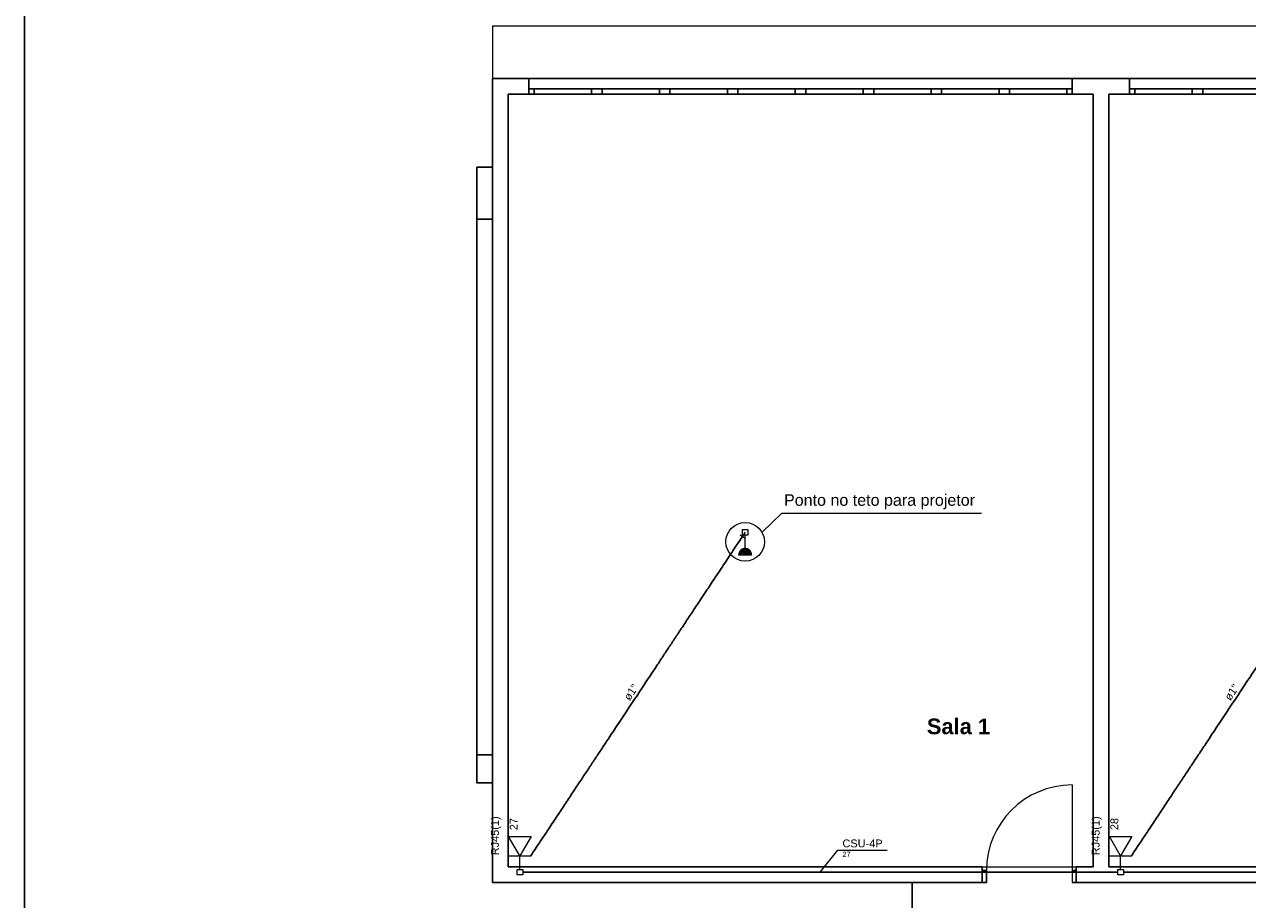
# Model space of a CAD drawing. Header units: millimetres. Extents: x 55082 to 85113, y -5867 to -946.
# Tile 66 of 77: x 79343 to 80513, y -3559 to -2722. Entities that reach past the tile are written whole.
import ezdxf

# ---------------------------------------------------------------- set-up
doc = ezdxf.new("R2010")
doc.units = ezdxf.units.MM
doc.header["$MEASUREMENT"] = 0
for name, color, linetype, lineweight in [('CE-Condutos', 5, 'Continuous', 30), ('CE-Conexões', 9, 'Continuous', 5), ('CE-Textos conduto', 7, 'Continuous', 5), ('CE-Textos fios', 7, 'Continuous', 5), ('FINA', 8, 'Continuous', 5), ('Nível 1', 7, 'Continuous', 5), ('P-SIMBOL', 5, 'Continuous', 20), ('Textos', 7, 'Continuous', 5)]:
    doc.layers.add(name, color=color, linetype=linetype, lineweight=lineweight)
doc.layers.add('M-6', color=6, linetype='Continuous')
doc.styles.add('Arial', font='arial.ttf')
doc.styles.add('ArialN', font='arialbd.ttf')

msp = doc.modelspace()

# ---------------------------------------------------------------- hatches: boundary and pattern name
at = {"layer": 'P-SIMBOL', "linetype": 'Continuous'}
for points in [[(80032.6, -3223.3), (80032.6, -3223.3), (80032.6, -3229.6), (80032.6, -3229.6), (80026.3, -3229.6), (80026.4, -3228.5), (80026.8, -3227.3), (80027.2, -3226.4), (80027.7, -3225.7), (80028.3, -3225.2), (80029.1, -3224.4), (80030.1, -3223.9), (80031.1, -3223.6)], [(80032.6, -3223.3), (80032.6, -3223.3), (80032.6, -3229.6), (80032.6, -3229.6), (80038.8, -3229.6), (80038.7, -3228.5), (80038.4, -3227.3), (80037.9, -3226.4), (80037.4, -3225.7), (80036.8, -3225.2), (80036, -3224.4), (80035, -3223.9), (80034, -3223.6)]]:
    msp.add_hatch(color=256, dxfattribs=at).paths.add_polyline_path(points)

# ---------------------------------------------------------------- linework, layer by layer
for p, q in [((82956.9, -2773.2), (79790.6, -2773.2)), ((79825.6, -2788.2), (79825.6, -2773.2)), ((79825.6, -2788.2), (79825.6, -2773.2)), ((80345.6, -2788.2), (80345.6, -2773.2)), ((80345.6, -2788.2), (80345.6, -2773.2)), ((80400.6, -2788.2), (80400.6, -2773.2)), ((80400.6, -2788.2), (80400.6, -2773.2)), ((79825.6, -2783.2), (80345.6, -2783.2)), ((79830.6, -2783.2), (79830.6, -2788.2)), ((79885.6, -2788.2), (79885.6, -2783.2)), ((79895.6, -2783.2), (79895.6, -2788.2)), ((79950.6, -2788.2), (79950.6, -2783.2)), ((79960.6, -2783.2), (79960.6, -2788.2)), ((80015.6, -2788.2), (80015.6, -2783.2)), ((80025.6, -2783.2), (80025.6, -2788.2)), ((80080.6, -2788.2), (80080.6, -2783.2)), ((80090.6, -2783.2), (80090.6, -2788.2)), ((80145.6, -2788.2), (80145.6, -2783.2)), ((80155.6, -2783.2), (80155.6, -2788.2)), ((80210.6, -2788.2), (80210.6, -2783.2)), ((80220.6, -2783.2), (80220.6, -2788.2)), ((80275.6, -2788.2), (80275.6, -2783.2)), ((80285.6, -2783.2), (80285.6, -2788.2)), ((80340.6, -2788.2), (80340.6, -2783.2)), ((80400.6, -2783.2), (80920.6, -2783.2)), ((80405.6, -2783.2), (80405.6, -2788.2)), ((80460.6, -2788.2), (80460.6, -2783.2)), ((80470.6, -2783.2), (80470.6, -2788.2)), ((79790.6, -2858.2), (79775.6, -2858.2)), ((79775.6, -2858.2), (79775.6, -3447.5)), ((79790.6, -3447.5), (79790.6, -2858.2)), ((79790.6, -2908.1), (79775.6, -2908.1)), ((79775.6, -3421), (79790.6, -3421)), ((79775.6, -3447.5), (79790.6, -3447.5)), ((80259.5, -3528.2), (80255.8, -3528.2)), ((80259.5, -3543.2), (80259.5, -3528.2)), ((80259.5, -3543.2), (80259.5, -3528.2)), ((80263.5, -3531.7), (80259.5, -3531.7)), ((80263.5, -3543.2), (80263.5, -3531.7)), ((80349.5, -3531.7), (80345.5, -3531.7)), ((80349.5, -3528.2), (80353.2, -3528.2)), ((80349.5, -3543.2), (80349.5, -3528.2)), ((80349.5, -3543.2), (80349.5, -3528.2)), ((80835.4, -3528.2), (80380.6, -3528.2)), ((80345.5, -3543.2), (80831.4, -3543.2)), ((80349.5, -3543.2), (80353.2, -3543.2))]:
    msp.add_line(p, q)
for points in [[(79790.6, -2773.2), (79790.6, -3543.2)], [(79805.6, -2788.2), (80365.6, -2788.2)], [(79805.6, -3528.2), (79805.6, -2788.2)], [(80365.6, -2788.2), (80365.6, -3528.2)], [(80380.6, -2788.2), (80940.6, -2788.2)], [(80380.6, -3528.2), (80380.6, -2788.2)], [(80259.5, -3528.2), (79805.6, -3528.2)], [(80365.6, -3528.2), (80349.5, -3528.2)], [(79790.6, -3543.2), (80263.5, -3543.2)], [(80192.5, -3543.2), (80192.5, -3738.2)]]:
    msp.add_lwpolyline(points)
at = {"layer": 'CE-Condutos', "linetype": 'Continuous', "ltscale": 50}
for points in [[(80029.9, -3211.9), (80020, -3226.7), (80010.8, -3240.7), (80002.1, -3253.8), (79994, -3266), (79986.3, -3277.6), (79979.1, -3288.5), (79972.3, -3298.8), (79965.8, -3308.6), (79959.6, -3317.9), (79953.7, -3326.8), (79948.1, -3335.4), (79942.6, -3343.7), (79937.2, -3351.7), (79932, -3359.6), (79926.8, -3367.5), (79921.6, -3375.3), (79916.4, -3383.1), (79911.2, -3391), (79905.8, -3399.1), (79900.3, -3407.5), (79894.6, -3416.1), (79888.6, -3425.1), (79882.4, -3434.5), (79875.8, -3444.4), (79868.9, -3454.8), (79861.6, -3465.9), (79853.8, -3477.6), (79845.6, -3490.1), (79836.8, -3503.3), (79827.4, -3517.4)], [(80604.9, -3211.9), (80595, -3226.7), (80585.8, -3240.7), (80577.1, -3253.8), (80569, -3266), (80561.3, -3277.6), (80554.1, -3288.5), (80547.3, -3298.8), (80540.8, -3308.6), (80534.6, -3317.9), (80528.7, -3326.8), (80523.1, -3335.4), (80517.6, -3343.7), (80512.2, -3351.7), (80507, -3359.6), (80501.8, -3367.5), (80496.6, -3375.3), (80491.4, -3383.1), (80486.2, -3391), (80480.8, -3399.1), (80475.3, -3407.5), (80469.6, -3416.1), (80463.6, -3425.1), (80457.4, -3434.5), (80450.8, -3444.4), (80443.9, -3454.8), (80436.6, -3465.9), (80428.8, -3477.6), (80420.6, -3490.1), (80411.8, -3503.3), (80402.4, -3517.4)], [(79819.9, -3533.2), (79847.3, -3533.2), (79873, -3533.2), (79897.1, -3533.2), (79919.7, -3533.2), (79940.9, -3533.2), (79960.8, -3533.2), (79979.6, -3533.2), (79997.4, -3533.2), (80014.3, -3533.2), (80030.5, -3533.2), (80046.1, -3533.2), (80061.1, -3533.2), (80075.8, -3533.2), (80090.2, -3533.2), (80104.5, -3533.2), (80118.8, -3533.2), (80133.2, -3533.2), (80147.9, -3533.2), (80163, -3533.2), (80178.5, -3533.2), (80194.7, -3533.2), (80211.6, -3533.2), (80229.4, -3533.2), (80248.2, -3533.2), (80268.2, -3533.2), (80289.4, -3533.2), (80311.9, -3533.2), (80336, -3533.2), (80361.7, -3533.2), (80389.1, -3533.2)], [(80394.9, -3533.2), (80422.3, -3533.2), (80448, -3533.2), (80472.1, -3533.2), (80494.7, -3533.2), (80515.9, -3533.2), (80535.8, -3533.2), (80554.6, -3533.2), (80572.4, -3533.2), (80589.3, -3533.2), (80605.5, -3533.2), (80621.1, -3533.2), (80636.1, -3533.2), (80650.8, -3533.2), (80665.2, -3533.2), (80679.5, -3533.2), (80693.8, -3533.2), (80708.2, -3533.2), (80722.9, -3533.2), (80738, -3533.2), (80753.5, -3533.2), (80769.7, -3533.2), (80786.6, -3533.2), (80804.4, -3533.2), (80823.2, -3533.2), (80843.2, -3533.2), (80864.4, -3533.2), (80886.9, -3533.2), (80911, -3533.2), (80936.7, -3533.2), (80964.1, -3533.2)]]:
    msp.add_spline(points, degree=3, dxfattribs=at)
at = {"layer": 'CE-Conexões'}
for p, q in [((80031.9, -3213.4), (80027.7, -3210.6)), ((80032.6, -3207.8), (80029.8, -3212))]:
    msp.add_line(p, q, dxfattribs=at)
at = {"layer": 'CE-Textos fios'}
for p, q in [((80104.5, -3533.2), (80121.4, -3512)), ((80121.4, -3512), (80168.4, -3512))]:
    msp.add_line(p, q, dxfattribs=at)
at = {"layer": 'FINA'}
msp.add_line((80345.5, -3449.7), (80345.5, -3543.2), dxfattribs=at)
msp.add_lwpolyline([(83900.6, -2773.2), (83900.6, -2723.2), (79790.6, -2723.2), (79790.6, -2773.2)], dxfattribs=at)
for points in [[(79805.6, -2788.2), (79805.6, -3528.2), (80365.6, -3528.2), (80365.6, -2788.2)], [(80380.6, -2788.2), (80380.6, -3528.2), (80940.6, -3528.2), (80940.6, -2788.2)]]:
    msp.add_lwpolyline(points, close=True, dxfattribs=at)
msp.add_arc((80345.5, -3531.7), 82, 90, 180, dxfattribs=at)
at = {"layer": 'M-6'}
msp.add_line((79342.7, -5866.7), (79342.7, -1745.9), dxfattribs=at)
at = {"layer": 'Nível 1'}
for p, q in [((80049, -3207.8), (80067.6, -3189.3)), ((80067.6, -3189.3), (80258.8, -3189.3))]:
    msp.add_line(p, q, dxfattribs=at)
msp.add_circle((80032.6, -3216.9), 18.5, dxfattribs=at)
at = {"layer": 'P-SIMBOL'}
for p, q in [((80029.9, -3205.2), (80035.2, -3205.2)), ((80029.9, -3210.5), (80029.9, -3205.2)), ((80035.2, -3205.2), (80035.2, -3210.5)), ((80035.2, -3210.5), (80029.9, -3210.5)), ((80032.6, -3223.3), (80032.6, -3210.5)), ((80038.8, -3229.6), (80026.3, -3229.6)), ((79806.2, -3498.9), (79827.8, -3498.9)), ((79817, -3517.7), (79806.2, -3498.9)), ((79827.8, -3498.9), (79817, -3517.7)), ((80381.2, -3498.9), (80402.8, -3498.9)), ((80392, -3517.7), (80381.2, -3498.9)), ((80402.8, -3498.9), (80392, -3517.7)), ((79806.2, -3517.7), (79827.8, -3517.7)), ((79817, -3530.5), (79817, -3517.7)), ((80381.2, -3517.7), (80402.8, -3517.7)), ((80392, -3530.5), (80392, -3517.7)), ((79814.4, -3530.5), (79819.7, -3530.5)), ((79814.4, -3535.8), (79814.4, -3530.5)), ((79819.7, -3530.5), (79819.7, -3535.8)), ((80389.4, -3530.5), (80394.7, -3530.5)), ((80389.4, -3535.8), (80389.4, -3530.5)), ((80394.7, -3530.5), (80394.7, -3535.8)), ((79819.7, -3535.8), (79814.4, -3535.8)), ((80394.7, -3535.8), (80389.4, -3535.8))]:
    msp.add_line(p, q, dxfattribs=at)
msp.add_lwpolyline([(80038.8, -3229.6), (80038.7, -3228.5), (80038.4, -3227.5), (80038, -3226.5), (80037.3, -3225.6), (80036.6, -3224.8), (80035.7, -3224.2), (80034.7, -3223.7), (80033.6, -3223.4), (80032.6, -3223.3), (80031.5, -3223.4), (80030.4, -3223.7), (80029.4, -3224.2), (80028.5, -3224.8), (80027.8, -3225.6), (80027.1, -3226.5), (80026.7, -3227.5), (80026.4, -3228.5), (80026.3, -3229.6)], dxfattribs=at)

# ---------------------------------------------------------------- texts
at = {"layer": 'CE-Textos conduto', "char_height": 7.5, "width": 31.898, "attachment_point": 8, "rotation": 56.4764, "line_spacing_factor": 0.6, "style": 'Arial'}
for insert in [(79926.6, -3363.1), (80501.6, -3363.1)]:
    msp.add_mtext('ø1"', dxfattribs=dict(at, insert=insert))
at = {"layer": 'CE-Textos fios', "attachment_point": 7, "line_spacing_factor": 0.6, "style": 'Arial'}
for s, insert, char_height, width in [('CSU-4P', (80125.7, -3509.5), 7.5, 76.864), ('27', (80125.7, -3518.6), 5, 15.534)]:
    msp.add_mtext(s, dxfattribs=dict(at, insert=insert, char_height=char_height, width=width))
at = {"layer": 'FINA', "insert": (80206.5, -3386.1), "char_height": 15, "width": 121.143, "attachment_point": 1, "style": 'ArialN'}
msp.add_mtext('Sala 1', dxfattribs=at)
at = {"layer": 'Textos', "insert": (80069.8, -3185.7), "char_height": 11, "width": 367.515, "attachment_point": 7, "line_spacing_factor": 0.9, "style": 'Arial'}
msp.add_mtext('Ponto no teto para projetor', dxfattribs=at)
at = {"layer": 'Textos', "char_height": 7.5, "attachment_point": 7, "rotation": 90.0002, "line_spacing_factor": 0.6, "style": 'Arial'}
for s, insert, width in [('RJ45(1)', (79799.1, -3517), 74.52), ('27', (79814.8, -3493), 23.3), ('RJ45(1)', (80374.1, -3517), 74.52), ('28', (80389.8, -3493), 23.3)]:
    msp.add_mtext(s, dxfattribs=dict(at, insert=insert, width=width))

doc.saveas('drawing.dxf')
